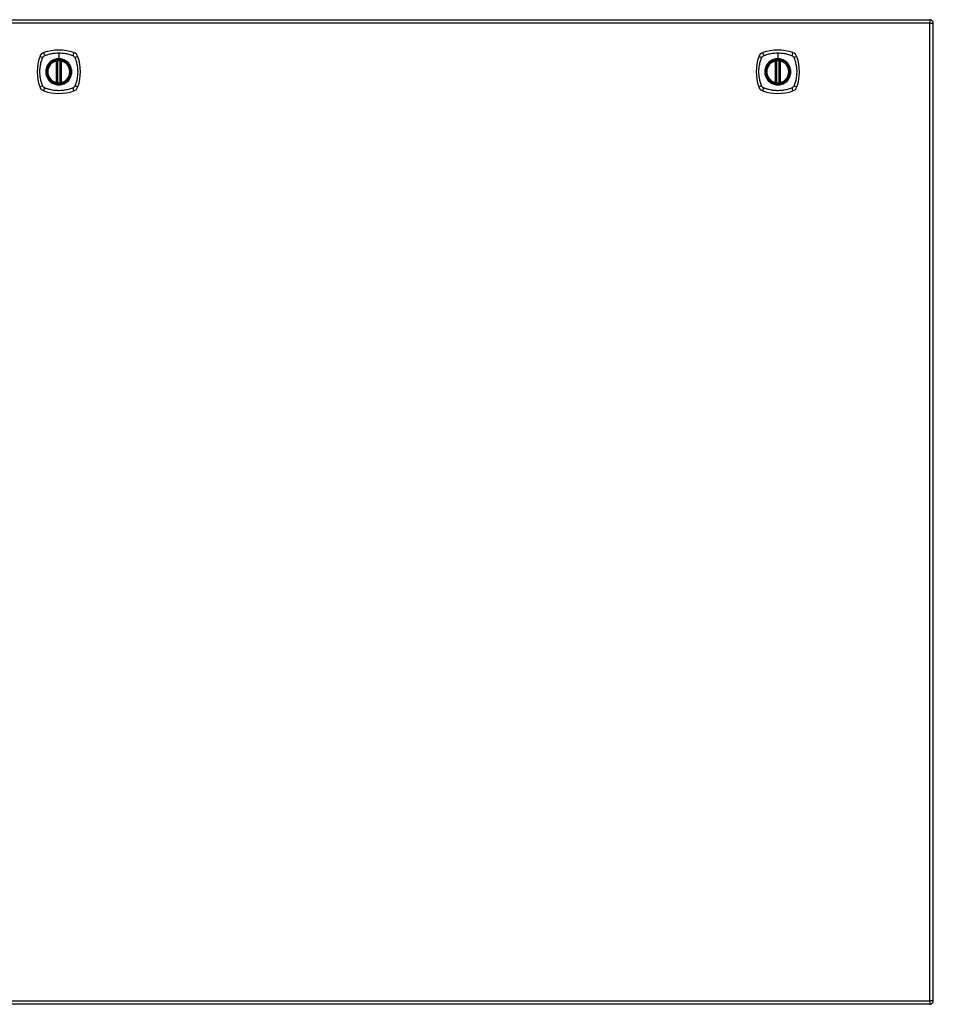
# Model space of a CAD drawing. Header units: inches. Extents: x 67.6 to 163.4, y 47.4 to 74.4.
# Tile 4 of 4: x 138.4 to 163.4, y 47.4 to 74.4. Entities that reach past the tile are written whole.
import ezdxf

# ---------------------------------------------------------------- set-up
doc = ezdxf.new("R2010")
doc.units = ezdxf.units.IN
doc.header["$MEASUREMENT"] = 0
doc.layers.add('Visible Edges(ANSI)', color=7, linetype='Continuous', lineweight=25)
doc.layers.add('Visible Tangent Edges(ANSI)', color=7, linetype='Continuous', lineweight=25)

msp = doc.modelspace()

# ---------------------------------------------------------------- linework, layer by layer
at = {"layer": 'Visible Edges(ANSI)'}
for p, q in [((115.683, 74.361), (163.288, 74.361)), ((163.387, 47.542), (163.387, 74.262)), ((139.426, 72.644), (139.426, 73.23)), ((139.446, 72.64), (139.446, 73.234)), ((139.525, 73.234), (139.525, 72.64)), ((139.545, 73.23), (139.545, 72.644)), ((159.078, 72.644), (159.078, 73.23)), ((159.098, 72.64), (159.098, 73.234)), ((159.176, 73.234), (159.176, 72.64)), ((159.196, 73.23), (159.196, 72.644)), ((163.288, 47.443), (115.683, 47.443))]:
    msp.add_line(p, q, dxfattribs=at)
for centre, radius in [((139.486, 72.937), 0.32), ((139.486, 72.937), 0.315), ((159.137, 72.937), 0.32), ((159.137, 72.937), 0.315)]:
    msp.add_circle(centre, radius, dxfattribs=at)
for centre, radius, start, end in [((163.288, 74.262), 0.099, 0, 90), ((139.486, 72.248), 1.28, 71.2278, 108.7722), ((159.137, 72.248), 1.28, 71.2278, 108.7722), ((140.175, 72.937), 1.28, 161.2278, 198.7722), ((139.131, 73.292), 0.177, 108.7722, 161.2278), ((139.486, 72.937), 0.313, 103.6344, 256.3656), ((139.486, 72.937), 0.313, 99.784, 103.6344), ((139.415, 73.23), 0.0118, 0, 103.6344), ((139.434, 73.234), 0.0118, 0, 99.784), ((139.486, 72.937), 0.313, 84.7499, 95.2501), ((139.537, 73.234), 0.0118, 80.216, 180), ((139.486, 72.937), 0.313, 76.3656, 80.216), ((139.557, 73.23), 0.0118, 76.3656, 180), ((139.486, 72.937), 0.313, 283.6344, 76.3656), ((139.84, 73.292), 0.177, 18.7722, 71.2278), ((138.797, 72.937), 1.28, 341.2278, 18.7722), ((159.826, 72.937), 1.28, 161.2278, 198.7722), ((158.782, 73.292), 0.177, 108.7722, 161.2278), ((159.137, 72.937), 0.313, 103.6344, 256.3656), ((159.137, 72.937), 0.313, 99.784, 103.6344), ((159.066, 73.23), 0.0118, 0, 103.6344), ((159.086, 73.234), 0.0118, 0, 99.784), ((159.137, 72.937), 0.313, 84.7499, 95.2501), ((159.188, 73.234), 0.0118, 80.216, 180), ((159.137, 72.937), 0.313, 76.3656, 80.216), ((159.208, 73.23), 0.0118, 76.3656, 180), ((159.137, 72.937), 0.313, 283.6344, 76.3656), ((159.492, 73.292), 0.177, 18.7722, 71.2278), ((158.448, 72.937), 1.28, 341.2278, 18.7722), ((139.131, 72.582), 0.177, 198.7722, 251.2278), ((139.486, 73.626), 1.28, 251.2278, 288.7722), ((139.415, 72.644), 0.0118, 256.3656, 0), ((139.486, 72.937), 0.313, 256.3656, 260.216), ((139.434, 72.64), 0.0118, 260.216, 0), ((139.486, 72.937), 0.313, 264.7499, 275.2501), ((139.537, 72.64), 0.0118, 180, 279.784), ((139.486, 72.937), 0.313, 279.784, 283.6344), ((139.557, 72.644), 0.0118, 180, 283.6344), ((139.84, 72.582), 0.177, 288.7722, 341.2278), ((158.782, 72.582), 0.177, 198.7722, 251.2278), ((159.137, 73.626), 1.28, 251.2278, 288.7722), ((159.066, 72.644), 0.0118, 256.3656, 0), ((159.137, 72.937), 0.313, 256.3656, 260.216), ((159.086, 72.64), 0.0118, 260.216, 0), ((159.137, 72.937), 0.313, 264.7499, 275.2501), ((159.188, 72.64), 0.0118, 180, 279.784), ((159.137, 72.937), 0.313, 279.784, 283.6344), ((159.208, 72.644), 0.0118, 180, 283.6344), ((159.492, 72.582), 0.177, 288.7722, 341.2278), ((163.288, 47.542), 0.099, 270, 0)]:
    msp.add_arc(centre, radius, start, end, dxfattribs=at)
for points, knots in [([(139.457, 73.249), (139.455, 73.249), (139.454, 73.249), (139.45, 73.248), (139.447, 73.248), (139.441, 73.247), (139.438, 73.247), (139.434, 73.246), (139.432, 73.246), (139.432, 73.246)], [0, 0, 0, 0, 0.01176793, 0.01176793, 0.03059662, 0.03059662, 0.06072253, 0.06072253, 0.09414345, 0.09414345, 0.09414345, 0.09414345]), ([(139.539, 73.246), (139.539, 73.246), (139.539, 73.246), (139.538, 73.246), (139.537, 73.246), (139.534, 73.246), (139.531, 73.247), (139.523, 73.248), (139.519, 73.248), (139.514, 73.249)], [0, 0, 0, 0, 0.01176876, 0.01176876, 0.03059878, 0.03059878, 0.0607268, 0.0607268, 0.09415008, 0.09415008, 0.09415008, 0.09415008]), ([(159.108, 73.249), (159.107, 73.249), (159.105, 73.249), (159.101, 73.248), (159.099, 73.248), (159.093, 73.247), (159.09, 73.247), (159.085, 73.246), (159.084, 73.246), (159.084, 73.246)], [0, 0, 0, 0, 0.01176793, 0.01176793, 0.03059662, 0.03059662, 0.06072253, 0.06072253, 0.09414345, 0.09414345, 0.09414345, 0.09414345]), ([(159.19, 73.246), (159.19, 73.246), (159.19, 73.246), (159.189, 73.246), (159.188, 73.246), (159.185, 73.246), (159.182, 73.247), (159.175, 73.248), (159.17, 73.248), (159.166, 73.249)], [0, 0, 0, 0, 0.01176876, 0.01176876, 0.03059878, 0.03059878, 0.0607268, 0.0607268, 0.09415008, 0.09415008, 0.09415008, 0.09415008]), ([(139.432, 72.629), (139.432, 72.629), (139.434, 72.628), (139.438, 72.628), (139.441, 72.627), (139.447, 72.627), (139.45, 72.626), (139.454, 72.626), (139.455, 72.626), (139.457, 72.625)], [0, 0, 0, 0, 0.03342093, 0.03342093, 0.06354683, 0.06354683, 0.08237552, 0.08237552, 0.09414345, 0.09414345, 0.09414345, 0.09414345]), ([(139.514, 72.625), (139.519, 72.626), (139.523, 72.626), (139.531, 72.627), (139.534, 72.628), (139.537, 72.628), (139.538, 72.629), (139.539, 72.629), (139.539, 72.629), (139.539, 72.629)], [0, 0, 0, 0, 0.03342328, 0.03342328, 0.06355131, 0.06355131, 0.08238132, 0.08238132, 0.09415008, 0.09415008, 0.09415008, 0.09415008]), ([(159.084, 72.629), (159.084, 72.629), (159.085, 72.628), (159.09, 72.628), (159.093, 72.627), (159.099, 72.627), (159.101, 72.626), (159.105, 72.626), (159.107, 72.626), (159.108, 72.625)], [0, 0, 0, 0, 0.03342093, 0.03342093, 0.06354683, 0.06354683, 0.08237552, 0.08237552, 0.09414345, 0.09414345, 0.09414345, 0.09414345]), ([(159.166, 72.625), (159.17, 72.626), (159.175, 72.626), (159.182, 72.627), (159.185, 72.628), (159.188, 72.628), (159.189, 72.629), (159.19, 72.629), (159.19, 72.629), (159.19, 72.629)], [0, 0, 0, 0, 0.03342328, 0.03342328, 0.06355131, 0.06355131, 0.08238132, 0.08238132, 0.09415008, 0.09415008, 0.09415008, 0.09415008])]:
    msp.add_open_spline(points, degree=3, knots=knots, dxfattribs=at)
at = {"layer": 'Visible Tangent Edges(ANSI)'}
for p, q in [((163.288, 74.361), (163.288, 74.262)), ((163.288, 74.262), (115.683, 74.262)), ((163.288, 74.262), (163.387, 74.262)), ((163.288, 47.542), (163.288, 74.262)), ((139.415, 73.23), (139.412, 73.241)), ((139.415, 73.23), (139.426, 73.23)), ((139.415, 73.23), (139.415, 72.644)), ((139.426, 73.23), (139.436, 73.23)), ((139.432, 73.246), (139.433, 73.24)), ((139.436, 73.234), (139.446, 73.234)), ((139.436, 72.644), (139.436, 73.23)), ((139.458, 73.237), (139.457, 73.249)), ((139.458, 72.637), (139.458, 73.237)), ((139.486, 73.454), (139.486, 73.294)), ((139.486, 73.289), (139.486, 73.294)), ((139.513, 73.237), (139.514, 73.249)), ((139.513, 73.237), (139.513, 72.637)), ((139.525, 73.234), (139.535, 73.234)), ((139.535, 73.23), (139.545, 73.23)), ((139.535, 73.23), (139.535, 72.644)), ((139.538, 73.24), (139.539, 73.246)), ((139.545, 73.23), (139.557, 73.23)), ((139.559, 73.241), (139.557, 73.23)), ((139.557, 72.644), (139.557, 73.23)), ((159.066, 73.23), (159.063, 73.241)), ((159.066, 73.23), (159.078, 73.23)), ((159.066, 73.23), (159.066, 72.644)), ((159.078, 73.23), (159.088, 73.23)), ((159.084, 73.246), (159.085, 73.24)), ((159.088, 73.234), (159.098, 73.234)), ((159.088, 72.644), (159.088, 73.23)), ((159.11, 73.237), (159.108, 73.249)), ((159.11, 72.637), (159.11, 73.237)), ((159.137, 73.454), (159.137, 73.294)), ((159.137, 73.289), (159.137, 73.294)), ((159.165, 73.237), (159.166, 73.249)), ((159.165, 73.237), (159.165, 72.637)), ((159.176, 73.234), (159.187, 73.234)), ((159.186, 73.23), (159.196, 73.23)), ((159.186, 73.23), (159.186, 72.644)), ((159.189, 73.24), (159.19, 73.246)), ((159.196, 73.23), (159.208, 73.23)), ((159.211, 73.241), (159.208, 73.23)), ((159.208, 72.644), (159.208, 73.23)), ((139.412, 72.633), (139.415, 72.644)), ((139.426, 72.644), (139.415, 72.644)), ((139.436, 72.644), (139.426, 72.644)), ((139.433, 72.635), (139.432, 72.629)), ((139.446, 72.64), (139.436, 72.64)), ((139.457, 72.625), (139.458, 72.637)), ((139.514, 72.625), (139.513, 72.637)), ((139.535, 72.64), (139.525, 72.64)), ((139.545, 72.644), (139.535, 72.644)), ((139.539, 72.629), (139.538, 72.635)), ((139.557, 72.644), (139.545, 72.644)), ((139.557, 72.644), (139.559, 72.633)), ((159.063, 72.633), (159.066, 72.644)), ((159.078, 72.644), (159.066, 72.644)), ((159.088, 72.644), (159.078, 72.644)), ((159.085, 72.635), (159.084, 72.629)), ((159.098, 72.64), (159.088, 72.64)), ((159.108, 72.625), (159.11, 72.637)), ((159.166, 72.625), (159.165, 72.637)), ((159.187, 72.64), (159.176, 72.64)), ((159.196, 72.644), (159.186, 72.644)), ((159.19, 72.629), (159.189, 72.635)), ((159.208, 72.644), (159.196, 72.644)), ((159.208, 72.644), (159.211, 72.633)), ((115.683, 47.542), (163.288, 47.542)), ((163.288, 47.542), (163.288, 47.443)), ((163.387, 47.542), (163.288, 47.542))]:
    msp.add_line(p, q, dxfattribs=at)
for centre, radius in [((139.486, 72.937), 0.346), ((139.486, 72.937), 0.342), ((139.486, 72.937), 0.325), ((139.486, 72.937), 0.324), ((159.137, 72.937), 0.346), ((159.137, 72.937), 0.342), ((159.137, 72.937), 0.325), ((159.137, 72.937), 0.324)]:
    msp.add_circle(centre, radius, dxfattribs=at)
for centre, start, end in [((139.486, 72.937), 103.6344, 256.3656), ((139.486, 72.937), 84.7499, 95.2501), ((139.486, 72.937), 283.6344, 76.3656), ((159.137, 72.937), 103.6344, 256.3656), ((159.137, 72.937), 84.7499, 95.2501), ((159.137, 72.937), 283.6344, 76.3656), ((139.486, 72.937), 264.7499, 275.2501), ((159.137, 72.937), 264.7499, 275.2501)]:
    msp.add_arc(centre, 0.301, start, end, dxfattribs=at)
for centre, major_axis, ratio, start_param, end_param in [((139.073, 73.311), (-0.112, 0.037), 0.042597, 4.975842, 6.113112), ((139.111, 73.349), (-0.037, 0.112), 0.042597, 0.170073, 1.307344), ((139.432, 73.245), (-0.00893, -0.00773), 0.431674, 0, 1.315955), ((139.438, 73.234), (-0.0116, -0.0021), 0.025638, 4.856604, 6.283185), ((139.533, 73.234), (0.0116, -0.0021), 0.025638, 0, 1.426581), ((139.539, 73.245), (0.00893, -0.00773), 0.431674, 4.96723, 6.283185), ((139.86, 73.349), (0.037, 0.112), 0.042597, 4.975842, 6.113112), ((139.898, 73.311), (0.112, 0.037), 0.042597, 0.170073, 1.307344), ((158.725, 73.311), (-0.112, 0.037), 0.042597, 4.975842, 6.113112), ((158.763, 73.349), (-0.037, 0.112), 0.042597, 0.170073, 1.307344), ((159.084, 73.245), (-0.00893, -0.00773), 0.431674, 0, 1.315955), ((159.089, 73.234), (-0.0116, -0.0021), 0.025638, 4.856604, 6.283185), ((159.185, 73.234), (0.0116, -0.0021), 0.025638, 0, 1.426581), ((159.19, 73.245), (0.00893, -0.00773), 0.431674, 4.96723, 6.283185), ((159.511, 73.349), (0.037, 0.112), 0.042597, 4.975842, 6.113112), ((159.549, 73.311), (0.112, 0.037), 0.042597, 0.170073, 1.307344), ((139.073, 72.563), (-0.112, -0.037), 0.042597, 0.170073, 1.307344), ((139.111, 72.525), (-0.037, -0.112), 0.042597, 4.975842, 6.113112), ((139.432, 72.629), (-0.00893, 0.00773), 0.431674, 4.96723, 6.283185), ((139.438, 72.64), (-0.0116, 0.0021), 0.025638, 0, 1.426581), ((139.533, 72.64), (0.0116, 0.0021), 0.025638, 4.856604, 6.283185), ((139.539, 72.629), (0.00893, 0.00773), 0.431674, 0, 1.315955), ((139.86, 72.525), (0.037, -0.112), 0.042597, 0.170073, 1.307344), ((139.898, 72.563), (0.112, -0.037), 0.042597, 4.975842, 6.113112), ((158.725, 72.563), (-0.112, -0.037), 0.042597, 0.170073, 1.307344), ((158.763, 72.525), (-0.037, -0.112), 0.042597, 4.975842, 6.113112), ((159.084, 72.629), (-0.00893, 0.00773), 0.431674, 4.96723, 6.283185), ((159.089, 72.64), (-0.0116, 0.0021), 0.025638, 0, 1.426581), ((159.185, 72.64), (0.0116, 0.0021), 0.025638, 4.856604, 6.283185), ((159.19, 72.629), (0.00893, 0.00773), 0.431674, 0, 1.315955), ((159.511, 72.525), (0.037, -0.112), 0.042597, 0.170073, 1.307344), ((159.549, 72.563), (0.112, -0.037), 0.042597, 4.975842, 6.113112)]:
    msp.add_ellipse(centre, major_axis=major_axis, ratio=ratio, start_param=start_param, end_param=end_param, dxfattribs=at)
for points, knots in [([(139.046, 72.549), (139.044, 72.553), (139.041, 72.557), (139.039, 72.562), (139.026, 72.598), (139.014, 72.635), (138.994, 72.711), (138.986, 72.749), (138.973, 72.834), (138.97, 72.88), (138.969, 72.96), (138.97, 72.994), (138.976, 73.057), (138.98, 73.087), (138.989, 73.138), (138.993, 73.159), (139.003, 73.199), (139.008, 73.218), (139.018, 73.251), (139.023, 73.266), (139.03, 73.287), (139.033, 73.294), (139.037, 73.305), (139.038, 73.309), (139.039, 73.312), (139.041, 73.317), (139.044, 73.321), (139.046, 73.326)], [-2.091632, -2.091632, -2.091632, -2.091632, -2.064284, -2.064284, -2.064284, -1.777358, -1.777358, -1.490428, -1.490428, -1.150828, -1.150828, -0.905556, -0.905556, -0.684969, -0.684969, -0.525188, -0.525188, -0.382476, -0.382476, -0.270594, -0.270594, -0.214652, -0.214652, -0.186063, -0.186063, -0.186063, -0.158711, -0.158711, -0.158711, -0.158711]), ([(139.046, 73.326), (139.046, 73.327), (139.047, 73.328), (139.05, 73.334), (139.053, 73.339), (139.06, 73.348), (139.063, 73.352), (139.067, 73.356)], [-0.07033438, -0.07033438, -0.07033438, -0.07033438, -0.06421309, -0.06421309, -0.02948796, -0.02948796, 0, 0, 0, 0]), ([(139.067, 73.356), (139.075, 73.364), (139.085, 73.371), (139.096, 73.377), (139.097, 73.377), (139.097, 73.377)], [-0.96795364, -0.96795364, -0.96795364, -0.96795364, -0.90021117, -0.90021117, -0.8975441, -0.8975441, -0.8975441, -0.8975441]), ([(139.097, 73.377), (139.101, 73.379), (139.106, 73.381), (139.11, 73.383), (139.114, 73.385), (139.117, 73.386), (139.128, 73.39), (139.135, 73.393), (139.157, 73.4), (139.171, 73.405), (139.205, 73.415), (139.223, 73.42), (139.263, 73.429), (139.285, 73.434), (139.336, 73.443), (139.366, 73.447), (139.426, 73.452), (139.456, 73.454), (139.486, 73.454)], [-2.0916334, -2.0916334, -2.0916334, -2.0916334, -2.0642813, -2.0642813, -2.0642813, -2.0356922, -2.0356922, -1.9797509, -1.9797509, -1.8678685, -1.8678685, -1.7251565, -1.7251565, -1.5653756, -1.5653756, -1.3447881, -1.3447881, -1.1256399, -1.1256399, -1.1256399, -1.1256399]), ([(139.486, 73.289), (139.508, 73.289), (139.531, 73.287), (139.583, 73.277), (139.61, 73.268), (139.663, 73.243), (139.688, 73.227), (139.71, 73.208), (139.744, 73.18), (139.773, 73.146), (139.816, 73.067), (139.83, 73.023), (139.839, 72.943), (139.838, 72.909), (139.822, 72.816), (139.795, 72.759), (139.757, 72.712), (139.729, 72.679), (139.696, 72.651), (139.62, 72.609), (139.578, 72.594), (139.515, 72.586), (139.494, 72.585), (139.435, 72.586), (139.397, 72.594), (139.324, 72.621), (139.29, 72.641), (139.261, 72.666), (139.227, 72.694), (139.198, 72.728), (139.152, 72.812), (139.137, 72.863), (139.132, 72.949), (139.135, 72.984), (139.155, 73.07), (139.18, 73.12), (139.214, 73.162), (139.244, 73.198), (139.28, 73.227), (139.337, 73.257), (139.353, 73.264), (139.407, 73.283), (139.446, 73.289), (139.486, 73.289)], [-3.141593, -3.141593, -3.141593, -3.141593, -2.946484, -2.946484, -2.698623, -2.698623, -2.450768, -2.450768, -2.450768, -2.075295, -2.075295, -1.686192, -1.686192, -1.395223, -1.395223, -0.880236, -0.880236, -0.880236, -0.512165, -0.512165, -0.139879, -0.139879, 0.031355, 0.031355, 0.361026, 0.361026, 0.690691, 0.690691, 0.690691, 1.067939, 1.067939, 1.507093, 1.507093, 1.798938, 1.798938, 2.261677, 2.261677, 2.261677, 2.656394, 2.656394, 2.806973, 2.806973, 3.141593, 3.141593, 3.141593, 3.141593]), ([(139.486, 73.294), (139.446, 73.294), (139.406, 73.287), (139.352, 73.268), (139.335, 73.261), (139.297, 73.241), (139.277, 73.227), (139.258, 73.212)], [-3.1415927, -3.1415927, -3.1415927, -3.1415927, -2.8069728, -2.8069728, -2.6563938, -2.6563938, -2.4492433, -2.4492433, -2.4492433, -2.4492433]), ([(139.433, 73.24), (139.432, 73.24), (139.431, 73.241), (139.429, 73.242), (139.427, 73.242), (139.425, 73.242), (139.424, 73.242), (139.423, 73.242), (139.422, 73.242), (139.421, 73.242), (139.42, 73.242), (139.418, 73.242), (139.417, 73.242), (139.414, 73.242), (139.413, 73.242), (139.412, 73.241)], [0, 0, 0, 0, 0.0147084, 0.0147084, 0.031518, 0.031518, 0.04202399, 0.04202399, 0.04727699, 0.04727699, 0.05568179, 0.05568179, 0.06912947, 0.06912947, 0.08404799, 0.08404799, 0.08404799, 0.08404799]), ([(139.436, 73.234), (139.436, 73.235), (139.435, 73.236), (139.435, 73.237), (139.434, 73.238), (139.434, 73.239), (139.433, 73.24)], [-0.0331638, -0.0331638, -0.0331638, -0.0331638, -0.01452823, -0.01452823, -0.01452823, 0, 0, 0, 0]), ([(139.436, 73.23), (139.436, 73.23), (139.436, 73.231), (139.436, 73.232), (139.436, 73.232), (139.436, 73.233), (139.436, 73.233), (139.436, 73.234), (139.436, 73.234), (139.436, 73.234)], [0, 0, 0, 0, 0.00371762, 0.00371762, 0.00706872, 0.00706872, 0.00916316, 0.00916316, 0.01047218, 0.01047218, 0.01047218, 0.01047218]), ([(139.446, 73.234), (139.446, 73.234), (139.447, 73.234), (139.449, 73.235), (139.451, 73.235), (139.453, 73.236), (139.454, 73.236), (139.456, 73.237), (139.457, 73.237), (139.458, 73.237)], [-0.09414345, -0.09414345, -0.09414345, -0.09414345, -0.06072253, -0.06072253, -0.03059662, -0.03059662, -0.01176793, -0.01176793, 0, 0, 0, 0]), ([(139.486, 73.454), (139.489, 73.454), (139.493, 73.454), (139.543, 73.453), (139.589, 73.449), (139.674, 73.437), (139.712, 73.429), (139.787, 73.409), (139.825, 73.397), (139.861, 73.383), (139.865, 73.381), (139.87, 73.379), (139.874, 73.377)], [-1.1256399, -1.1256399, -1.1256399, -1.1256399, -1.0995163, -1.0995163, -0.7599169, -0.7599169, -0.4729864, -0.4729864, -0.1860606, -0.1860606, -0.1860606, -0.158713, -0.158713, -0.158713, -0.158713]), ([(139.713, 73.212), (139.69, 73.231), (139.665, 73.247), (139.612, 73.272), (139.584, 73.281), (139.532, 73.292), (139.509, 73.294), (139.486, 73.294)], [2.4507676, 2.4507676, 2.4507676, 2.4507676, 2.6986231, 2.6986231, 2.9464842, 2.9464842, 3.1415927, 3.1415927, 3.1415927, 3.1415927]), ([(139.513, 73.237), (139.515, 73.237), (139.517, 73.236), (139.521, 73.235), (139.522, 73.235), (139.524, 73.234), (139.524, 73.234), (139.525, 73.234), (139.525, 73.234), (139.525, 73.234)], [-0.09415008, -0.09415008, -0.09415008, -0.09415008, -0.0607268, -0.0607268, -0.03059878, -0.03059878, -0.01176876, -0.01176876, 0, 0, 0, 0]), ([(139.535, 73.234), (139.535, 73.234), (139.535, 73.234), (139.535, 73.233), (139.535, 73.233), (139.535, 73.232), (139.535, 73.232), (139.535, 73.231), (139.535, 73.23), (139.535, 73.23)], [0, 0, 0, 0, 0.00130902, 0.00130902, 0.00340346, 0.00340346, 0.00675456, 0.00675456, 0.01047218, 0.01047218, 0.01047218, 0.01047218]), ([(139.559, 73.241), (139.558, 73.242), (139.557, 73.242), (139.554, 73.242), (139.552, 73.242), (139.55, 73.242), (139.549, 73.242), (139.548, 73.242), (139.547, 73.242), (139.546, 73.242), (139.545, 73.242), (139.543, 73.242), (139.542, 73.241), (139.54, 73.241), (139.539, 73.24), (139.538, 73.24)], [-0.00107612, -0.00107612, -0.00107612, -0.00107612, 0.01363228, 0.01363228, 0.03044188, 0.03044188, 0.04094788, 0.04094788, 0.04620088, 0.04620088, 0.05460568, 0.05460568, 0.06805335, 0.06805335, 0.08297187, 0.08297187, 0.08297187, 0.08297187]), ([(139.874, 73.377), (139.882, 73.373), (139.889, 73.369), (139.906, 73.355), (139.915, 73.345), (139.923, 73.331), (139.924, 73.328), (139.925, 73.326)], [0, 0, 0, 0, 0.0481127, 0.0481127, 0.1250929, 0.1250929, 0.1407015, 0.1407015, 0.1407015, 0.1407015]), ([(139.925, 73.326), (139.928, 73.321), (139.93, 73.317), (139.932, 73.312), (139.933, 73.309), (139.935, 73.305), (139.938, 73.294), (139.941, 73.287), (139.948, 73.266), (139.953, 73.251), (139.963, 73.218), (139.968, 73.199), (139.978, 73.159), (139.982, 73.138), (139.991, 73.087), (139.995, 73.057), (140.001, 72.994), (140.002, 72.96), (140.002, 72.88), (139.998, 72.834), (139.985, 72.749), (139.977, 72.711), (139.957, 72.635), (139.946, 72.598), (139.932, 72.562), (139.93, 72.557), (139.928, 72.553), (139.925, 72.549)], [-2.091633, -2.091633, -2.091633, -2.091633, -2.064281, -2.064281, -2.064281, -2.035692, -2.035692, -1.979751, -1.979751, -1.867869, -1.867869, -1.725157, -1.725157, -1.565376, -1.565376, -1.344788, -1.344788, -1.099516, -1.099516, -0.759917, -0.759917, -0.472986, -0.472986, -0.186061, -0.186061, -0.186061, -0.158713, -0.158713, -0.158713, -0.158713]), ([(158.697, 72.549), (158.695, 72.553), (158.693, 72.557), (158.691, 72.562), (158.677, 72.598), (158.665, 72.635), (158.645, 72.711), (158.637, 72.749), (158.625, 72.834), (158.621, 72.88), (158.62, 72.96), (158.622, 72.994), (158.627, 73.057), (158.631, 73.087), (158.64, 73.138), (158.645, 73.159), (158.655, 73.199), (158.66, 73.218), (158.67, 73.251), (158.674, 73.266), (158.682, 73.287), (158.684, 73.294), (158.688, 73.305), (158.689, 73.309), (158.691, 73.312), (158.693, 73.317), (158.695, 73.321), (158.697, 73.326)], [-2.091632, -2.091632, -2.091632, -2.091632, -2.064284, -2.064284, -2.064284, -1.777358, -1.777358, -1.490428, -1.490428, -1.150828, -1.150828, -0.905556, -0.905556, -0.684969, -0.684969, -0.525188, -0.525188, -0.382476, -0.382476, -0.270594, -0.270594, -0.214652, -0.214652, -0.186063, -0.186063, -0.186063, -0.158711, -0.158711, -0.158711, -0.158711]), ([(158.697, 73.326), (158.698, 73.327), (158.698, 73.328), (158.701, 73.334), (158.705, 73.339), (158.711, 73.348), (158.715, 73.352), (158.718, 73.356)], [-0.07033438, -0.07033438, -0.07033438, -0.07033438, -0.06421309, -0.06421309, -0.02948796, -0.02948796, 0, 0, 0, 0]), ([(158.718, 73.356), (158.727, 73.364), (158.736, 73.371), (158.748, 73.377), (158.748, 73.377), (158.748, 73.377)], [-0.96795364, -0.96795364, -0.96795364, -0.96795364, -0.90021117, -0.90021117, -0.8975441, -0.8975441, -0.8975441, -0.8975441]), ([(158.748, 73.377), (158.753, 73.379), (158.757, 73.381), (158.762, 73.383), (158.765, 73.385), (158.769, 73.386), (158.78, 73.39), (158.787, 73.393), (158.808, 73.4), (158.823, 73.405), (158.856, 73.415), (158.875, 73.42), (158.915, 73.429), (158.936, 73.434), (158.987, 73.443), (159.017, 73.447), (159.077, 73.452), (159.107, 73.454), (159.137, 73.454)], [-2.0916334, -2.0916334, -2.0916334, -2.0916334, -2.0642813, -2.0642813, -2.0642813, -2.0356922, -2.0356922, -1.9797509, -1.9797509, -1.8678685, -1.8678685, -1.7251565, -1.7251565, -1.5653756, -1.5653756, -1.3447881, -1.3447881, -1.1256399, -1.1256399, -1.1256399, -1.1256399]), ([(159.137, 73.289), (159.16, 73.289), (159.183, 73.287), (159.234, 73.277), (159.262, 73.268), (159.314, 73.243), (159.339, 73.227), (159.362, 73.208), (159.396, 73.18), (159.424, 73.146), (159.468, 73.067), (159.482, 73.023), (159.491, 72.943), (159.49, 72.909), (159.473, 72.816), (159.447, 72.759), (159.408, 72.712), (159.381, 72.679), (159.347, 72.651), (159.272, 72.609), (159.229, 72.594), (159.166, 72.586), (159.146, 72.585), (159.087, 72.586), (159.049, 72.594), (158.976, 72.621), (158.942, 72.641), (158.912, 72.666), (158.878, 72.694), (158.85, 72.728), (158.804, 72.812), (158.789, 72.863), (158.783, 72.949), (158.786, 72.984), (158.806, 73.07), (158.831, 73.12), (158.866, 73.162), (158.895, 73.198), (158.932, 73.227), (158.988, 73.257), (159.005, 73.264), (159.058, 73.283), (159.098, 73.289), (159.137, 73.289)], [-3.141593, -3.141593, -3.141593, -3.141593, -2.946484, -2.946484, -2.698623, -2.698623, -2.450768, -2.450768, -2.450768, -2.075295, -2.075295, -1.686192, -1.686192, -1.395223, -1.395223, -0.880236, -0.880236, -0.880236, -0.512165, -0.512165, -0.139879, -0.139879, 0.031355, 0.031355, 0.361026, 0.361026, 0.690691, 0.690691, 0.690691, 1.067939, 1.067939, 1.507093, 1.507093, 1.798938, 1.798938, 2.261677, 2.261677, 2.261677, 2.656394, 2.656394, 2.806973, 2.806973, 3.141593, 3.141593, 3.141593, 3.141593]), ([(159.137, 73.294), (159.097, 73.294), (159.057, 73.287), (159.003, 73.268), (158.987, 73.261), (158.949, 73.241), (158.928, 73.227), (158.91, 73.212)], [-3.1415927, -3.1415927, -3.1415927, -3.1415927, -2.8069728, -2.8069728, -2.6563938, -2.6563938, -2.4492433, -2.4492433, -2.4492433, -2.4492433]), ([(159.085, 73.24), (159.084, 73.24), (159.083, 73.241), (159.08, 73.242), (159.079, 73.242), (159.076, 73.242), (159.076, 73.242), (159.074, 73.242), (159.074, 73.242), (159.072, 73.242), (159.072, 73.242), (159.07, 73.242), (159.069, 73.242), (159.066, 73.242), (159.065, 73.242), (159.063, 73.241)], [0, 0, 0, 0, 0.0147084, 0.0147084, 0.031518, 0.031518, 0.04202399, 0.04202399, 0.04727699, 0.04727699, 0.05568179, 0.05568179, 0.06912947, 0.06912947, 0.08404799, 0.08404799, 0.08404799, 0.08404799]), ([(159.088, 73.234), (159.087, 73.235), (159.087, 73.236), (159.086, 73.237), (159.086, 73.238), (159.085, 73.239), (159.085, 73.24)], [-0.0331638, -0.0331638, -0.0331638, -0.0331638, -0.01452823, -0.01452823, -0.01452823, 0, 0, 0, 0]), ([(159.088, 73.23), (159.088, 73.23), (159.088, 73.231), (159.088, 73.232), (159.088, 73.232), (159.088, 73.233), (159.088, 73.233), (159.088, 73.234), (159.088, 73.234), (159.088, 73.234)], [0, 0, 0, 0, 0.00371762, 0.00371762, 0.00706872, 0.00706872, 0.00916316, 0.00916316, 0.01047218, 0.01047218, 0.01047218, 0.01047218]), ([(159.098, 73.234), (159.098, 73.234), (159.098, 73.234), (159.101, 73.235), (159.102, 73.235), (159.105, 73.236), (159.106, 73.236), (159.108, 73.237), (159.109, 73.237), (159.11, 73.237)], [-0.09414345, -0.09414345, -0.09414345, -0.09414345, -0.06072253, -0.06072253, -0.03059662, -0.03059662, -0.01176793, -0.01176793, 0, 0, 0, 0]), ([(159.137, 73.454), (159.141, 73.454), (159.144, 73.454), (159.194, 73.453), (159.241, 73.449), (159.325, 73.437), (159.363, 73.429), (159.439, 73.409), (159.476, 73.397), (159.512, 73.383), (159.517, 73.381), (159.521, 73.379), (159.526, 73.377)], [-1.1256399, -1.1256399, -1.1256399, -1.1256399, -1.0995163, -1.0995163, -0.7599169, -0.7599169, -0.4729864, -0.4729864, -0.1860606, -0.1860606, -0.1860606, -0.158713, -0.158713, -0.158713, -0.158713]), ([(159.365, 73.212), (159.342, 73.231), (159.317, 73.247), (159.264, 73.272), (159.235, 73.281), (159.183, 73.292), (159.16, 73.294), (159.137, 73.294)], [2.4507676, 2.4507676, 2.4507676, 2.4507676, 2.6986231, 2.6986231, 2.9464842, 2.9464842, 3.1415927, 3.1415927, 3.1415927, 3.1415927]), ([(159.165, 73.237), (159.167, 73.237), (159.169, 73.236), (159.173, 73.235), (159.174, 73.235), (159.176, 73.234), (159.176, 73.234), (159.176, 73.234), (159.176, 73.234), (159.176, 73.234)], [-0.09415008, -0.09415008, -0.09415008, -0.09415008, -0.0607268, -0.0607268, -0.03059878, -0.03059878, -0.01176876, -0.01176876, 0, 0, 0, 0]), ([(159.187, 73.234), (159.187, 73.234), (159.186, 73.234), (159.186, 73.233), (159.186, 73.233), (159.186, 73.232), (159.186, 73.232), (159.186, 73.231), (159.186, 73.23), (159.186, 73.23)], [0, 0, 0, 0, 0.00130902, 0.00130902, 0.00340346, 0.00340346, 0.00675456, 0.00675456, 0.01047218, 0.01047218, 0.01047218, 0.01047218]), ([(159.211, 73.241), (159.21, 73.242), (159.208, 73.242), (159.205, 73.242), (159.204, 73.242), (159.201, 73.242), (159.2, 73.242), (159.199, 73.242), (159.199, 73.242), (159.197, 73.242), (159.197, 73.242), (159.195, 73.242), (159.194, 73.241), (159.191, 73.241), (159.19, 73.24), (159.189, 73.24)], [-0.00107612, -0.00107612, -0.00107612, -0.00107612, 0.01363228, 0.01363228, 0.03044188, 0.03044188, 0.04094788, 0.04094788, 0.04620088, 0.04620088, 0.05460568, 0.05460568, 0.06805335, 0.06805335, 0.08297187, 0.08297187, 0.08297187, 0.08297187]), ([(159.526, 73.377), (159.533, 73.373), (159.541, 73.369), (159.558, 73.355), (159.567, 73.345), (159.575, 73.331), (159.576, 73.328), (159.577, 73.326)], [0, 0, 0, 0, 0.0481127, 0.0481127, 0.1250929, 0.1250929, 0.1407015, 0.1407015, 0.1407015, 0.1407015]), ([(159.577, 73.326), (159.579, 73.321), (159.581, 73.317), (159.583, 73.312), (159.585, 73.309), (159.586, 73.305), (159.59, 73.294), (159.593, 73.287), (159.6, 73.266), (159.605, 73.251), (159.614, 73.218), (159.62, 73.199), (159.629, 73.159), (159.634, 73.138), (159.643, 73.087), (159.647, 73.057), (159.653, 72.994), (159.654, 72.96), (159.653, 72.88), (159.649, 72.834), (159.637, 72.749), (159.629, 72.711), (159.609, 72.635), (159.597, 72.598), (159.583, 72.562), (159.581, 72.557), (159.579, 72.553), (159.577, 72.549)], [-2.091633, -2.091633, -2.091633, -2.091633, -2.064281, -2.064281, -2.064281, -2.035692, -2.035692, -1.979751, -1.979751, -1.867869, -1.867869, -1.725157, -1.725157, -1.565376, -1.565376, -1.344788, -1.344788, -1.099516, -1.099516, -0.759917, -0.759917, -0.472986, -0.472986, -0.186061, -0.186061, -0.186061, -0.158713, -0.158713, -0.158713, -0.158713]), ([(139.211, 73.165), (139.176, 73.123), (139.151, 73.072), (139.13, 72.985), (139.127, 72.949), (139.133, 72.862), (139.148, 72.811), (139.184, 72.745), (139.197, 72.727), (139.211, 72.71)], [-2.261677, -2.261677, -2.261677, -2.261677, -1.798938, -1.798938, -1.507093, -1.507093, -1.067939, -1.067939, -0.878435, -0.878435, -0.878435, -0.878435]), ([(139.76, 72.71), (139.799, 72.757), (139.826, 72.814), (139.843, 72.908), (139.844, 72.944), (139.835, 73.024), (139.82, 73.069), (139.787, 73.129), (139.774, 73.148), (139.76, 73.165)], [0.880236, 0.880236, 0.880236, 0.880236, 1.395223, 1.395223, 1.686192, 1.686192, 2.075295, 2.075295, 2.263394, 2.263394, 2.263394, 2.263394]), ([(158.862, 73.165), (158.827, 73.123), (158.802, 73.072), (158.782, 72.985), (158.779, 72.949), (158.784, 72.862), (158.799, 72.811), (158.835, 72.745), (158.848, 72.727), (158.862, 72.71)], [-2.261677, -2.261677, -2.261677, -2.261677, -1.798938, -1.798938, -1.507093, -1.507093, -1.067939, -1.067939, -0.878435, -0.878435, -0.878435, -0.878435]), ([(159.412, 72.71), (159.451, 72.757), (159.478, 72.814), (159.494, 72.908), (159.496, 72.944), (159.486, 73.024), (159.472, 73.069), (159.439, 73.129), (159.426, 73.148), (159.412, 73.165)], [0.880236, 0.880236, 0.880236, 0.880236, 1.395223, 1.395223, 1.686192, 1.686192, 2.075295, 2.075295, 2.263394, 2.263394, 2.263394, 2.263394]), ([(139.097, 72.497), (139.095, 72.498), (139.093, 72.499), (139.083, 72.505), (139.076, 72.51), (139.063, 72.521), (139.058, 72.528), (139.05, 72.539), (139.048, 72.544), (139.046, 72.549)], [-0.1406326, -0.1406326, -0.1406326, -0.1406326, -0.1276168, -0.1276168, -0.0774468, -0.0774468, -0.0297872, -0.0297872, 0, 0, 0, 0]), ([(139.874, 72.497), (139.87, 72.495), (139.865, 72.493), (139.861, 72.491), (139.825, 72.477), (139.787, 72.465), (139.712, 72.445), (139.674, 72.437), (139.589, 72.425), (139.543, 72.421), (139.463, 72.42), (139.429, 72.422), (139.366, 72.427), (139.336, 72.431), (139.285, 72.44), (139.263, 72.445), (139.223, 72.455), (139.205, 72.46), (139.171, 72.47), (139.157, 72.474), (139.135, 72.482), (139.128, 72.484), (139.117, 72.488), (139.114, 72.489), (139.11, 72.491), (139.106, 72.493), (139.101, 72.495), (139.097, 72.497)], [-2.091632, -2.091632, -2.091632, -2.091632, -2.064284, -2.064284, -2.064284, -1.777358, -1.777358, -1.490428, -1.490428, -1.150828, -1.150828, -0.905556, -0.905556, -0.684969, -0.684969, -0.525188, -0.525188, -0.382476, -0.382476, -0.270594, -0.270594, -0.214652, -0.214652, -0.186063, -0.186063, -0.186063, -0.158711, -0.158711, -0.158711, -0.158711]), ([(139.258, 72.663), (139.288, 72.638), (139.322, 72.617), (139.396, 72.59), (139.435, 72.582), (139.495, 72.58), (139.515, 72.581), (139.579, 72.59), (139.622, 72.605), (139.679, 72.637), (139.697, 72.649), (139.713, 72.663)], [-0.690691, -0.690691, -0.690691, -0.690691, -0.361026, -0.361026, -0.031355, -0.031355, 0.139879, 0.139879, 0.512165, 0.512165, 0.692534, 0.692534, 0.692534, 0.692534]), ([(139.412, 72.633), (139.413, 72.633), (139.414, 72.632), (139.417, 72.632), (139.419, 72.632), (139.421, 72.632), (139.422, 72.632), (139.424, 72.632), (139.424, 72.632), (139.425, 72.632), (139.426, 72.632), (139.428, 72.633), (139.429, 72.633), (139.431, 72.634), (139.432, 72.634), (139.433, 72.635)], [-0.00107612, -0.00107612, -0.00107612, -0.00107612, 0.01363228, 0.01363228, 0.03044188, 0.03044188, 0.04094788, 0.04094788, 0.04620088, 0.04620088, 0.05460568, 0.05460568, 0.06805335, 0.06805335, 0.08297187, 0.08297187, 0.08297187, 0.08297187]), ([(139.436, 72.64), (139.436, 72.641), (139.436, 72.641), (139.436, 72.641), (139.436, 72.641), (139.436, 72.642), (139.436, 72.643), (139.436, 72.643), (139.436, 72.644), (139.436, 72.644)], [0, 0, 0, 0, 0.00130902, 0.00130902, 0.00340346, 0.00340346, 0.00675456, 0.00675456, 0.01047218, 0.01047218, 0.01047218, 0.01047218]), ([(139.458, 72.637), (139.457, 72.637), (139.456, 72.638), (139.454, 72.638), (139.453, 72.638), (139.451, 72.639), (139.449, 72.639), (139.447, 72.64), (139.446, 72.64), (139.446, 72.64)], [-0.09414345, -0.09414345, -0.09414345, -0.09414345, -0.08237552, -0.08237552, -0.06354683, -0.06354683, -0.03342093, -0.03342093, 0, 0, 0, 0]), ([(139.525, 72.64), (139.525, 72.64), (139.525, 72.64), (139.524, 72.64), (139.524, 72.64), (139.522, 72.64), (139.521, 72.639), (139.517, 72.638), (139.515, 72.638), (139.513, 72.637)], [-0.09415008, -0.09415008, -0.09415008, -0.09415008, -0.08238132, -0.08238132, -0.06355131, -0.06355131, -0.03342328, -0.03342328, 0, 0, 0, 0]), ([(139.535, 72.644), (139.535, 72.644), (139.535, 72.643), (139.535, 72.643), (139.535, 72.642), (139.535, 72.641), (139.535, 72.641), (139.535, 72.641), (139.535, 72.641), (139.535, 72.64)], [0, 0, 0, 0, 0.00371762, 0.00371762, 0.00706872, 0.00706872, 0.00916316, 0.00916316, 0.01047218, 0.01047218, 0.01047218, 0.01047218]), ([(139.535, 72.64), (139.535, 72.639), (139.536, 72.638), (139.536, 72.637), (139.537, 72.636), (139.537, 72.635), (139.538, 72.635)], [-0.0331638, -0.0331638, -0.0331638, -0.0331638, -0.01452823, -0.01452823, -0.01452823, 0, 0, 0, 0]), ([(139.538, 72.635), (139.539, 72.634), (139.54, 72.634), (139.542, 72.633), (139.544, 72.632), (139.546, 72.632), (139.547, 72.632), (139.548, 72.632), (139.549, 72.632), (139.55, 72.632), (139.551, 72.632), (139.553, 72.632), (139.554, 72.632), (139.557, 72.632), (139.558, 72.633), (139.559, 72.633)], [0, 0, 0, 0, 0.0147084, 0.0147084, 0.031518, 0.031518, 0.04202399, 0.04202399, 0.04727699, 0.04727699, 0.05568179, 0.05568179, 0.06912947, 0.06912947, 0.08404799, 0.08404799, 0.08404799, 0.08404799]), ([(139.925, 72.549), (139.922, 72.541), (139.917, 72.534), (139.904, 72.517), (139.893, 72.508), (139.879, 72.5), (139.877, 72.498), (139.874, 72.497)], [0, 0, 0, 0, 0.0481127, 0.0481127, 0.1250929, 0.1250929, 0.1407015, 0.1407015, 0.1407015, 0.1407015]), ([(158.748, 72.497), (158.746, 72.498), (158.744, 72.499), (158.735, 72.505), (158.727, 72.51), (158.715, 72.521), (158.709, 72.528), (158.702, 72.539), (158.699, 72.544), (158.697, 72.549)], [-0.1406326, -0.1406326, -0.1406326, -0.1406326, -0.1276168, -0.1276168, -0.0774468, -0.0774468, -0.0297872, -0.0297872, 0, 0, 0, 0]), ([(159.526, 72.497), (159.521, 72.495), (159.517, 72.493), (159.512, 72.491), (159.476, 72.477), (159.439, 72.465), (159.363, 72.445), (159.325, 72.437), (159.241, 72.425), (159.194, 72.421), (159.114, 72.42), (159.081, 72.422), (159.017, 72.427), (158.987, 72.431), (158.936, 72.44), (158.915, 72.445), (158.875, 72.455), (158.856, 72.46), (158.823, 72.47), (158.808, 72.474), (158.787, 72.482), (158.78, 72.484), (158.769, 72.488), (158.765, 72.489), (158.762, 72.491), (158.757, 72.493), (158.753, 72.495), (158.748, 72.497)], [-2.091632, -2.091632, -2.091632, -2.091632, -2.064284, -2.064284, -2.064284, -1.777358, -1.777358, -1.490428, -1.490428, -1.150828, -1.150828, -0.905556, -0.905556, -0.684969, -0.684969, -0.525188, -0.525188, -0.382476, -0.382476, -0.270594, -0.270594, -0.214652, -0.214652, -0.186063, -0.186063, -0.186063, -0.158711, -0.158711, -0.158711, -0.158711]), ([(158.91, 72.663), (158.94, 72.638), (158.974, 72.617), (159.047, 72.59), (159.086, 72.582), (159.146, 72.58), (159.167, 72.581), (159.23, 72.59), (159.274, 72.605), (159.331, 72.637), (159.348, 72.649), (159.365, 72.663)], [-0.690691, -0.690691, -0.690691, -0.690691, -0.361026, -0.361026, -0.031355, -0.031355, 0.139879, 0.139879, 0.512165, 0.512165, 0.692534, 0.692534, 0.692534, 0.692534]), ([(159.063, 72.633), (159.065, 72.633), (159.066, 72.632), (159.069, 72.632), (159.07, 72.632), (159.073, 72.632), (159.074, 72.632), (159.075, 72.632), (159.076, 72.632), (159.077, 72.632), (159.078, 72.632), (159.079, 72.633), (159.08, 72.633), (159.083, 72.634), (159.084, 72.634), (159.085, 72.635)], [-0.00107612, -0.00107612, -0.00107612, -0.00107612, 0.01363228, 0.01363228, 0.03044188, 0.03044188, 0.04094788, 0.04094788, 0.04620088, 0.04620088, 0.05460568, 0.05460568, 0.06805335, 0.06805335, 0.08297187, 0.08297187, 0.08297187, 0.08297187]), ([(159.088, 72.64), (159.088, 72.641), (159.088, 72.641), (159.088, 72.641), (159.088, 72.641), (159.088, 72.642), (159.088, 72.643), (159.088, 72.643), (159.088, 72.644), (159.088, 72.644)], [0, 0, 0, 0, 0.00130902, 0.00130902, 0.00340346, 0.00340346, 0.00675456, 0.00675456, 0.01047218, 0.01047218, 0.01047218, 0.01047218]), ([(159.11, 72.637), (159.109, 72.637), (159.108, 72.638), (159.106, 72.638), (159.105, 72.638), (159.102, 72.639), (159.101, 72.639), (159.098, 72.64), (159.098, 72.64), (159.098, 72.64)], [-0.09414345, -0.09414345, -0.09414345, -0.09414345, -0.08237552, -0.08237552, -0.06354683, -0.06354683, -0.03342093, -0.03342093, 0, 0, 0, 0]), ([(159.176, 72.64), (159.176, 72.64), (159.176, 72.64), (159.176, 72.64), (159.176, 72.64), (159.174, 72.64), (159.173, 72.639), (159.169, 72.638), (159.167, 72.638), (159.165, 72.637)], [-0.09415008, -0.09415008, -0.09415008, -0.09415008, -0.08238132, -0.08238132, -0.06355131, -0.06355131, -0.03342328, -0.03342328, 0, 0, 0, 0]), ([(159.186, 72.644), (159.186, 72.644), (159.186, 72.643), (159.186, 72.643), (159.186, 72.642), (159.186, 72.641), (159.186, 72.641), (159.186, 72.641), (159.187, 72.641), (159.187, 72.64)], [0, 0, 0, 0, 0.00371762, 0.00371762, 0.00706872, 0.00706872, 0.00916316, 0.00916316, 0.01047218, 0.01047218, 0.01047218, 0.01047218]), ([(159.187, 72.64), (159.187, 72.639), (159.187, 72.638), (159.188, 72.637), (159.188, 72.636), (159.189, 72.635), (159.189, 72.635)], [-0.0331638, -0.0331638, -0.0331638, -0.0331638, -0.01452823, -0.01452823, -0.01452823, 0, 0, 0, 0]), ([(159.189, 72.635), (159.19, 72.634), (159.191, 72.634), (159.194, 72.633), (159.195, 72.632), (159.198, 72.632), (159.199, 72.632), (159.2, 72.632), (159.2, 72.632), (159.202, 72.632), (159.202, 72.632), (159.204, 72.632), (159.206, 72.632), (159.208, 72.632), (159.21, 72.633), (159.211, 72.633)], [0, 0, 0, 0, 0.0147084, 0.0147084, 0.031518, 0.031518, 0.04202399, 0.04202399, 0.04727699, 0.04727699, 0.05568179, 0.05568179, 0.06912947, 0.06912947, 0.08404799, 0.08404799, 0.08404799, 0.08404799]), ([(159.577, 72.549), (159.573, 72.541), (159.569, 72.534), (159.555, 72.517), (159.545, 72.508), (159.531, 72.5), (159.528, 72.498), (159.526, 72.497)], [0, 0, 0, 0, 0.0481127, 0.0481127, 0.1250929, 0.1250929, 0.1407015, 0.1407015, 0.1407015, 0.1407015])]:
    msp.add_open_spline(points, degree=3, knots=knots, dxfattribs=at)
for points in [[(139.538, 73.24), (139.536, 73.238), (139.535, 73.236), (139.535, 73.234)], [(159.189, 73.24), (159.188, 73.238), (159.187, 73.236), (159.187, 73.234)], [(139.258, 73.212), (139.241, 73.198), (139.225, 73.182), (139.211, 73.165)], [(139.76, 73.165), (139.746, 73.182), (139.73, 73.197), (139.713, 73.212)], [(158.91, 73.212), (158.892, 73.198), (158.877, 73.182), (158.862, 73.165)], [(159.412, 73.165), (159.398, 73.182), (159.382, 73.197), (159.365, 73.212)], [(139.211, 72.71), (139.225, 72.692), (139.241, 72.677), (139.258, 72.663)], [(139.713, 72.663), (139.73, 72.677), (139.746, 72.692), (139.76, 72.71)], [(158.862, 72.71), (158.877, 72.692), (158.892, 72.677), (158.91, 72.663)], [(159.365, 72.663), (159.382, 72.677), (159.397, 72.692), (159.412, 72.71)], [(139.433, 72.635), (139.435, 72.636), (139.436, 72.638), (139.436, 72.64)], [(159.085, 72.635), (159.086, 72.636), (159.087, 72.638), (159.088, 72.64)]]:
    msp.add_open_spline(points, degree=3, dxfattribs=at)

doc.saveas('drawing.dxf')
